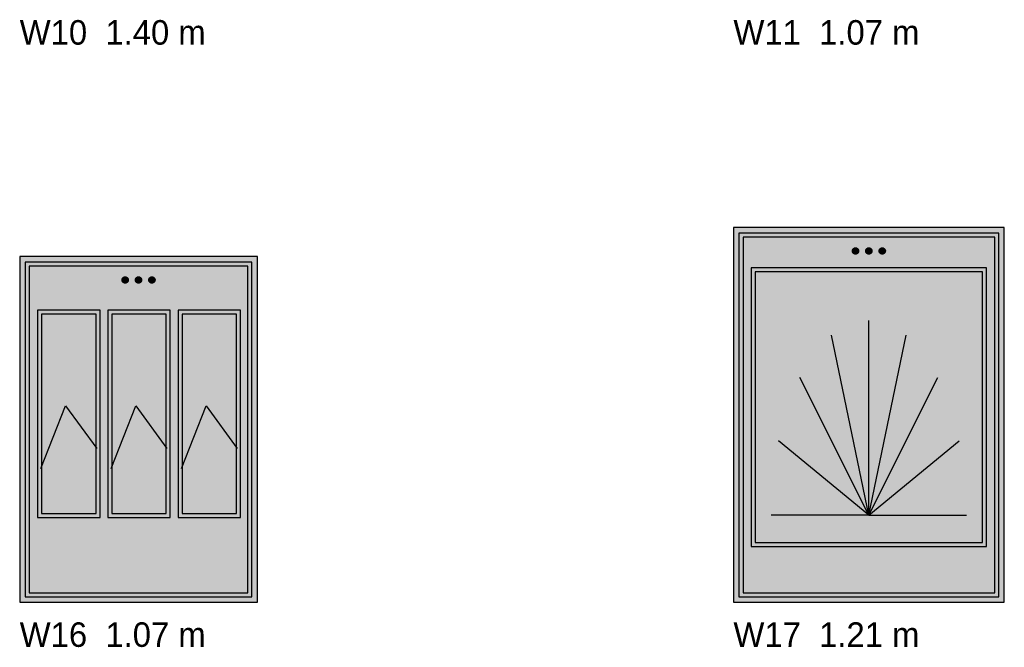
# Model space of a CAD drawing. Header units: metres. Extents: x 0 to 18.5, y -15.3 to 1.8.
# Tile 15 of 17: x 9.6 to 14, y -5.6 to -2.8. Entities that reach past the tile are written whole.
import ezdxf

# ---------------------------------------------------------------- set-up
doc = ezdxf.new("R2010")
doc.units = ezdxf.units.M

# ---------------------------------------------------------------- blocks, each defined once
blk = doc.blocks.new('NC_N1_ELEV_W16')
at = {"true_color": 0xf6f5ef}
h = blk.add_hatch(color=256, dxfattribs=at)
h.dxf.hatch_style = 1
h.paths.add_polyline_path([(1.0655, 0), (1.0655, 1.55), (0, 1.55), (0, 0)])
h = blk.add_hatch(color=256, dxfattribs=at)
h.dxf.hatch_style = 1
h.paths.add_polyline_path([(1.0405, 0.025), (1.0405, 1.525), (0.025, 1.525), (0.025, 0.025)])
at = {"true_color": 0xa38246}
h = blk.add_hatch(color=256, dxfattribs=at)
h.dxf.hatch_style = 1
h.paths.add_polyline_path([(0.4868, 1.445), (0.4867, 1.4436), (0.4865, 1.4423), (0.4862, 1.4409), (0.4857, 1.4396), (0.4851, 1.4384), (0.4844, 1.4372), (0.4836, 1.4361), (0.4827, 1.4351), (0.4816, 1.4342), (0.4805, 1.4334), (0.4794, 1.4327), (0.4781, 1.4321), (0.4768, 1.4316), (0.4755, 1.4313), (0.4741, 1.4311), (0.4728, 1.431), (0.4714, 1.4311), (0.47, 1.4313), (0.4687, 1.4316), (0.4674, 1.4321), (0.4662, 1.4327), (0.465, 1.4334), (0.4639, 1.4342), (0.4629, 1.4351), (0.4619, 1.4361), (0.4611, 1.4372), (0.4604, 1.4384), (0.4598, 1.4396), (0.4594, 1.4409), (0.459, 1.4423), (0.4588, 1.4436), (0.4588, 1.445), (0.4588, 1.4464), (0.459, 1.4477), (0.4594, 1.4491), (0.4598, 1.4504), (0.4604, 1.4516), (0.4611, 1.4528), (0.4619, 1.4539), (0.4629, 1.4549), (0.4639, 1.4558), (0.465, 1.4566), (0.4662, 1.4573), (0.4674, 1.4579), (0.4687, 1.4584), (0.47, 1.4587), (0.4714, 1.4589), (0.4728, 1.459), (0.4741, 1.4589), (0.4755, 1.4587), (0.4768, 1.4584), (0.4781, 1.4579), (0.4794, 1.4573), (0.4805, 1.4566), (0.4816, 1.4558), (0.4827, 1.4549), (0.4836, 1.4539), (0.4844, 1.4528), (0.4851, 1.4516), (0.4857, 1.4504), (0.4862, 1.4491), (0.4865, 1.4477), (0.4867, 1.4464)])
h = blk.add_hatch(color=256, dxfattribs=at)
h.dxf.hatch_style = 1
h.paths.add_polyline_path([(0.5468, 1.445), (0.5467, 1.4436), (0.5465, 1.4423), (0.5462, 1.4409), (0.5457, 1.4396), (0.5451, 1.4384), (0.5444, 1.4372), (0.5436, 1.4361), (0.5427, 1.4351), (0.5416, 1.4342), (0.5405, 1.4334), (0.5394, 1.4327), (0.5381, 1.4321), (0.5368, 1.4316), (0.5355, 1.4313), (0.5341, 1.4311), (0.5328, 1.431), (0.5314, 1.4311), (0.53, 1.4313), (0.5287, 1.4316), (0.5274, 1.4321), (0.5262, 1.4327), (0.525, 1.4334), (0.5239, 1.4342), (0.5229, 1.4351), (0.5219, 1.4361), (0.5211, 1.4372), (0.5204, 1.4384), (0.5198, 1.4396), (0.5194, 1.4409), (0.519, 1.4423), (0.5188, 1.4436), (0.5188, 1.445), (0.5188, 1.4464), (0.519, 1.4477), (0.5194, 1.4491), (0.5198, 1.4504), (0.5204, 1.4516), (0.5211, 1.4528), (0.5219, 1.4539), (0.5229, 1.4549), (0.5239, 1.4558), (0.525, 1.4566), (0.5262, 1.4573), (0.5274, 1.4579), (0.5287, 1.4584), (0.53, 1.4587), (0.5314, 1.4589), (0.5328, 1.459), (0.5341, 1.4589), (0.5355, 1.4587), (0.5368, 1.4584), (0.5381, 1.4579), (0.5394, 1.4573), (0.5405, 1.4566), (0.5416, 1.4558), (0.5427, 1.4549), (0.5436, 1.4539), (0.5444, 1.4528), (0.5451, 1.4516), (0.5457, 1.4504), (0.5462, 1.4491), (0.5465, 1.4477), (0.5467, 1.4464)])
h = blk.add_hatch(color=256, dxfattribs=at)
h.dxf.hatch_style = 1
h.paths.add_polyline_path([(0.6068, 1.445), (0.6067, 1.4436), (0.6065, 1.4423), (0.6062, 1.4409), (0.6057, 1.4396), (0.6051, 1.4384), (0.6044, 1.4372), (0.6036, 1.4361), (0.6027, 1.4351), (0.6016, 1.4342), (0.6005, 1.4334), (0.5994, 1.4327), (0.5981, 1.4321), (0.5968, 1.4316), (0.5955, 1.4313), (0.5941, 1.4311), (0.5928, 1.431), (0.5914, 1.4311), (0.59, 1.4313), (0.5887, 1.4316), (0.5874, 1.4321), (0.5862, 1.4327), (0.585, 1.4334), (0.5839, 1.4342), (0.5829, 1.4351), (0.5819, 1.4361), (0.5811, 1.4372), (0.5804, 1.4384), (0.5798, 1.4396), (0.5794, 1.4409), (0.579, 1.4423), (0.5788, 1.4436), (0.5788, 1.445), (0.5788, 1.4464), (0.579, 1.4477), (0.5794, 1.4491), (0.5798, 1.4504), (0.5804, 1.4516), (0.5811, 1.4528), (0.5819, 1.4539), (0.5829, 1.4549), (0.5839, 1.4558), (0.585, 1.4566), (0.5862, 1.4573), (0.5874, 1.4579), (0.5887, 1.4584), (0.59, 1.4587), (0.5914, 1.4589), (0.5928, 1.459), (0.5941, 1.4589), (0.5955, 1.4587), (0.5968, 1.4584), (0.5981, 1.4579), (0.5994, 1.4573), (0.6005, 1.4566), (0.6016, 1.4558), (0.6027, 1.4549), (0.6036, 1.4539), (0.6044, 1.4528), (0.6051, 1.4516), (0.6057, 1.4504), (0.6062, 1.4491), (0.6065, 1.4477), (0.6067, 1.4464)])
at = {"true_color": 0xf6f5ef}
h = blk.add_hatch(color=256, dxfattribs=at)
h.dxf.hatch_style = 1
h.paths.add_polyline_path([(0.3602, 0.38), (0.3602, 1.31), (0.08, 1.31), (0.08, 0.38)])
h = blk.add_hatch(color=256, dxfattribs=at)
h.dxf.hatch_style = 1
h.paths.add_polyline_path([(0.6754, 0.38), (0.6754, 1.31), (0.3952, 1.31), (0.3952, 0.38)])
h = blk.add_hatch(color=256, dxfattribs=at)
h.dxf.hatch_style = 1
h.paths.add_polyline_path([(0.9905, 0.38), (0.9905, 1.31), (0.7104, 1.31), (0.7104, 0.38)])
at = {"color": 0, "linetype": 'CONTINUOUS', "lineweight": -2, "true_color": 0xa38246}
for points in [[(1.0655, 0), (1.0655, 1.55), (0, 1.55), (0, 0)], [(1.0405, 0.025), (1.0405, 1.525), (0.025, 1.525), (0.025, 0.025)], [(1.0225, 0.043), (1.0225, 1.507), (0.043, 1.507), (0.043, 0.043)], [(0.3602, 0.38), (0.3602, 1.31), (0.08, 1.31), (0.08, 0.38)], [(0.3422, 0.398), (0.3422, 1.292), (0.098, 1.292), (0.098, 0.398)], [(0.6754, 0.38), (0.6754, 1.31), (0.3952, 1.31), (0.3952, 0.38)], [(0.6574, 0.398), (0.6574, 1.292), (0.4132, 1.292), (0.4132, 0.398)], [(0.9905, 0.38), (0.9905, 1.31), (0.7104, 1.31), (0.7104, 0.38)], [(0.9725, 0.398), (0.9725, 1.292), (0.7284, 1.292), (0.7284, 0.398)]]:
    blk.add_lwpolyline(points, close=True, dxfattribs=at)
at = {"color": 0, "linetype": 'CONTINUOUS', "lineweight": -2}
for points in [[(0.4868, 1.445), (0.4867, 1.4436), (0.4865, 1.4423), (0.4862, 1.4409), (0.4857, 1.4396), (0.4851, 1.4384), (0.4844, 1.4372), (0.4836, 1.4361), (0.4827, 1.4351), (0.4816, 1.4342), (0.4805, 1.4334), (0.4794, 1.4327), (0.4781, 1.4321), (0.4768, 1.4316), (0.4755, 1.4313), (0.4741, 1.4311), (0.4728, 1.431), (0.4714, 1.4311), (0.47, 1.4313), (0.4687, 1.4316), (0.4674, 1.4321), (0.4662, 1.4327), (0.465, 1.4334), (0.4639, 1.4342), (0.4629, 1.4351), (0.4619, 1.4361), (0.4611, 1.4372), (0.4604, 1.4384), (0.4598, 1.4396), (0.4594, 1.4409), (0.459, 1.4423), (0.4588, 1.4436), (0.4588, 1.445), (0.4588, 1.4464), (0.459, 1.4477), (0.4594, 1.4491), (0.4598, 1.4504), (0.4604, 1.4516), (0.4611, 1.4528), (0.4619, 1.4539), (0.4629, 1.4549), (0.4639, 1.4558), (0.465, 1.4566), (0.4662, 1.4573), (0.4674, 1.4579), (0.4687, 1.4584), (0.47, 1.4587), (0.4714, 1.4589), (0.4728, 1.459), (0.4741, 1.4589), (0.4755, 1.4587), (0.4768, 1.4584), (0.4781, 1.4579), (0.4794, 1.4573), (0.4805, 1.4566), (0.4816, 1.4558), (0.4827, 1.4549), (0.4836, 1.4539), (0.4844, 1.4528), (0.4851, 1.4516), (0.4857, 1.4504), (0.4862, 1.4491), (0.4865, 1.4477), (0.4867, 1.4464)], [(0.5468, 1.445), (0.5467, 1.4436), (0.5465, 1.4423), (0.5462, 1.4409), (0.5457, 1.4396), (0.5451, 1.4384), (0.5444, 1.4372), (0.5436, 1.4361), (0.5427, 1.4351), (0.5416, 1.4342), (0.5405, 1.4334), (0.5394, 1.4327), (0.5381, 1.4321), (0.5368, 1.4316), (0.5355, 1.4313), (0.5341, 1.4311), (0.5328, 1.431), (0.5314, 1.4311), (0.53, 1.4313), (0.5287, 1.4316), (0.5274, 1.4321), (0.5262, 1.4327), (0.525, 1.4334), (0.5239, 1.4342), (0.5229, 1.4351), (0.5219, 1.4361), (0.5211, 1.4372), (0.5204, 1.4384), (0.5198, 1.4396), (0.5194, 1.4409), (0.519, 1.4423), (0.5188, 1.4436), (0.5188, 1.445), (0.5188, 1.4464), (0.519, 1.4477), (0.5194, 1.4491), (0.5198, 1.4504), (0.5204, 1.4516), (0.5211, 1.4528), (0.5219, 1.4539), (0.5229, 1.4549), (0.5239, 1.4558), (0.525, 1.4566), (0.5262, 1.4573), (0.5274, 1.4579), (0.5287, 1.4584), (0.53, 1.4587), (0.5314, 1.4589), (0.5328, 1.459), (0.5341, 1.4589), (0.5355, 1.4587), (0.5368, 1.4584), (0.5381, 1.4579), (0.5394, 1.4573), (0.5405, 1.4566), (0.5416, 1.4558), (0.5427, 1.4549), (0.5436, 1.4539), (0.5444, 1.4528), (0.5451, 1.4516), (0.5457, 1.4504), (0.5462, 1.4491), (0.5465, 1.4477), (0.5467, 1.4464)], [(0.6068, 1.445), (0.6067, 1.4436), (0.6065, 1.4423), (0.6062, 1.4409), (0.6057, 1.4396), (0.6051, 1.4384), (0.6044, 1.4372), (0.6036, 1.4361), (0.6027, 1.4351), (0.6016, 1.4342), (0.6005, 1.4334), (0.5994, 1.4327), (0.5981, 1.4321), (0.5968, 1.4316), (0.5955, 1.4313), (0.5941, 1.4311), (0.5928, 1.431), (0.5914, 1.4311), (0.59, 1.4313), (0.5887, 1.4316), (0.5874, 1.4321), (0.5862, 1.4327), (0.585, 1.4334), (0.5839, 1.4342), (0.5829, 1.4351), (0.5819, 1.4361), (0.5811, 1.4372), (0.5804, 1.4384), (0.5798, 1.4396), (0.5794, 1.4409), (0.579, 1.4423), (0.5788, 1.4436), (0.5788, 1.445), (0.5788, 1.4464), (0.579, 1.4477), (0.5794, 1.4491), (0.5798, 1.4504), (0.5804, 1.4516), (0.5811, 1.4528), (0.5819, 1.4539), (0.5829, 1.4549), (0.5839, 1.4558), (0.585, 1.4566), (0.5862, 1.4573), (0.5874, 1.4579), (0.5887, 1.4584), (0.59, 1.4587), (0.5914, 1.4589), (0.5928, 1.459), (0.5941, 1.4589), (0.5955, 1.4587), (0.5968, 1.4584), (0.5981, 1.4579), (0.5994, 1.4573), (0.6005, 1.4566), (0.6016, 1.4558), (0.6027, 1.4549), (0.6036, 1.4539), (0.6044, 1.4528), (0.6051, 1.4516), (0.6057, 1.4504), (0.6062, 1.4491), (0.6065, 1.4477), (0.6067, 1.4464)]]:
    blk.add_lwpolyline(points, close=True, dxfattribs=at)
at = {"color": 0, "linetype": 'CONTINUOUS', "lineweight": -2, "true_color": 0x778fa0}
for points in [[(0.095, 0.6), (0.2061, 0.88), (0.3452, 0.69)], [(0.4102, 0.6), (0.5213, 0.88), (0.6604, 0.69)], [(0.7254, 0.6), (0.8364, 0.88), (0.9755, 0.69)]]:
    blk.add_lwpolyline(points, dxfattribs=at)
blk = doc.blocks.new('NC_N1_ELEV_W17')
at = {"true_color": 0xf6f5ef}
h = blk.add_hatch(color=256, dxfattribs=at)
h.dxf.hatch_style = 1
h.paths.add_polyline_path([(1.2145, 0), (1.2145, 1.68), (0, 1.68), (0, 0)])
h = blk.add_hatch(color=256, dxfattribs=at)
h.dxf.hatch_style = 1
h.paths.add_polyline_path([(1.1895, 0.025), (1.1895, 1.655), (0.025, 1.655), (0.025, 0.025)])
at = {"true_color": 0xa38246}
h = blk.add_hatch(color=256, dxfattribs=at)
h.dxf.hatch_style = 1
h.paths.add_polyline_path([(0.5613, 1.575), (0.5612, 1.5736), (0.561, 1.5723), (0.5607, 1.5709), (0.5602, 1.5696), (0.5596, 1.5684), (0.5589, 1.5672), (0.5581, 1.5661), (0.5572, 1.5651), (0.5562, 1.5642), (0.555, 1.5634), (0.5539, 1.5627), (0.5526, 1.5621), (0.5513, 1.5616), (0.55, 1.5613), (0.5486, 1.5611), (0.5473, 1.561), (0.5459, 1.5611), (0.5445, 1.5613), (0.5432, 1.5616), (0.5419, 1.5621), (0.5407, 1.5627), (0.5395, 1.5634), (0.5384, 1.5642), (0.5374, 1.5651), (0.5364, 1.5661), (0.5356, 1.5672), (0.5349, 1.5684), (0.5343, 1.5696), (0.5339, 1.5709), (0.5335, 1.5723), (0.5333, 1.5736), (0.5333, 1.575), (0.5333, 1.5764), (0.5335, 1.5777), (0.5339, 1.5791), (0.5343, 1.5804), (0.5349, 1.5816), (0.5356, 1.5828), (0.5364, 1.5839), (0.5374, 1.5849), (0.5384, 1.5858), (0.5395, 1.5866), (0.5407, 1.5873), (0.5419, 1.5879), (0.5432, 1.5884), (0.5445, 1.5887), (0.5459, 1.5889), (0.5473, 1.589), (0.5486, 1.5889), (0.55, 1.5887), (0.5513, 1.5884), (0.5526, 1.5879), (0.5539, 1.5873), (0.555, 1.5866), (0.5562, 1.5858), (0.5572, 1.5849), (0.5581, 1.5839), (0.5589, 1.5828), (0.5596, 1.5816), (0.5602, 1.5804), (0.5607, 1.5791), (0.561, 1.5777), (0.5612, 1.5764)])
h = blk.add_hatch(color=256, dxfattribs=at)
h.dxf.hatch_style = 1
h.paths.add_polyline_path([(0.6213, 1.575), (0.6212, 1.5736), (0.621, 1.5723), (0.6207, 1.5709), (0.6202, 1.5696), (0.6196, 1.5684), (0.6189, 1.5672), (0.6181, 1.5661), (0.6172, 1.5651), (0.6162, 1.5642), (0.615, 1.5634), (0.6139, 1.5627), (0.6126, 1.5621), (0.6113, 1.5616), (0.61, 1.5613), (0.6086, 1.5611), (0.6073, 1.561), (0.6059, 1.5611), (0.6045, 1.5613), (0.6032, 1.5616), (0.6019, 1.5621), (0.6007, 1.5627), (0.5995, 1.5634), (0.5984, 1.5642), (0.5974, 1.5651), (0.5964, 1.5661), (0.5956, 1.5672), (0.5949, 1.5684), (0.5943, 1.5696), (0.5939, 1.5709), (0.5935, 1.5723), (0.5933, 1.5736), (0.5933, 1.575), (0.5933, 1.5764), (0.5935, 1.5777), (0.5939, 1.5791), (0.5943, 1.5804), (0.5949, 1.5816), (0.5956, 1.5828), (0.5964, 1.5839), (0.5974, 1.5849), (0.5984, 1.5858), (0.5995, 1.5866), (0.6007, 1.5873), (0.6019, 1.5879), (0.6032, 1.5884), (0.6045, 1.5887), (0.6059, 1.5889), (0.6073, 1.589), (0.6086, 1.5889), (0.61, 1.5887), (0.6113, 1.5884), (0.6126, 1.5879), (0.6139, 1.5873), (0.615, 1.5866), (0.6162, 1.5858), (0.6172, 1.5849), (0.6181, 1.5839), (0.6189, 1.5828), (0.6196, 1.5816), (0.6202, 1.5804), (0.6207, 1.5791), (0.621, 1.5777), (0.6212, 1.5764)])
h = blk.add_hatch(color=256, dxfattribs=at)
h.dxf.hatch_style = 1
h.paths.add_polyline_path([(0.6813, 1.575), (0.6812, 1.5736), (0.681, 1.5723), (0.6807, 1.5709), (0.6802, 1.5696), (0.6796, 1.5684), (0.6789, 1.5672), (0.6781, 1.5661), (0.6772, 1.5651), (0.6762, 1.5642), (0.675, 1.5634), (0.6739, 1.5627), (0.6726, 1.5621), (0.6713, 1.5616), (0.67, 1.5613), (0.6686, 1.5611), (0.6673, 1.561), (0.6659, 1.5611), (0.6645, 1.5613), (0.6632, 1.5616), (0.6619, 1.5621), (0.6607, 1.5627), (0.6595, 1.5634), (0.6584, 1.5642), (0.6574, 1.5651), (0.6564, 1.5661), (0.6556, 1.5672), (0.6549, 1.5684), (0.6543, 1.5696), (0.6539, 1.5709), (0.6535, 1.5723), (0.6533, 1.5736), (0.6533, 1.575), (0.6533, 1.5764), (0.6535, 1.5777), (0.6539, 1.5791), (0.6543, 1.5804), (0.6549, 1.5816), (0.6556, 1.5828), (0.6564, 1.5839), (0.6574, 1.5849), (0.6584, 1.5858), (0.6595, 1.5866), (0.6607, 1.5873), (0.6619, 1.5879), (0.6632, 1.5884), (0.6645, 1.5887), (0.6659, 1.5889), (0.6673, 1.589), (0.6686, 1.5889), (0.67, 1.5887), (0.6713, 1.5884), (0.6726, 1.5879), (0.6739, 1.5873), (0.675, 1.5866), (0.6762, 1.5858), (0.6772, 1.5849), (0.6781, 1.5839), (0.6789, 1.5828), (0.6796, 1.5816), (0.6802, 1.5804), (0.6807, 1.5791), (0.681, 1.5777), (0.6812, 1.5764)])
at = {"true_color": 0xf6f5ef}
h = blk.add_hatch(color=256, dxfattribs=at)
h.dxf.hatch_style = 1
h.paths.add_polyline_path([(1.1345, 0.25), (1.1345, 1.5), (0.08, 1.5), (0.08, 0.25)])
at = {"color": 0, "linetype": 'CONTINUOUS', "lineweight": -2, "true_color": 0xa38246}
for points in [[(1.2145, 0), (1.2145, 1.68), (0, 1.68), (0, 0)], [(1.1895, 0.025), (1.1895, 1.655), (0.025, 1.655), (0.025, 0.025)], [(1.1715, 0.043), (1.1715, 1.637), (0.043, 1.637), (0.043, 0.043)], [(1.1345, 0.25), (1.1345, 1.5), (0.08, 1.5), (0.08, 0.25)], [(1.1165, 0.268), (1.1165, 1.482), (0.098, 1.482), (0.098, 0.268)]]:
    blk.add_lwpolyline(points, close=True, dxfattribs=at)
at = {"color": 0, "linetype": 'CONTINUOUS', "lineweight": -2}
for points in [[(0.5613, 1.575), (0.5612, 1.5736), (0.561, 1.5723), (0.5607, 1.5709), (0.5602, 1.5696), (0.5596, 1.5684), (0.5589, 1.5672), (0.5581, 1.5661), (0.5572, 1.5651), (0.5562, 1.5642), (0.555, 1.5634), (0.5539, 1.5627), (0.5526, 1.5621), (0.5513, 1.5616), (0.55, 1.5613), (0.5486, 1.5611), (0.5473, 1.561), (0.5459, 1.5611), (0.5445, 1.5613), (0.5432, 1.5616), (0.5419, 1.5621), (0.5407, 1.5627), (0.5395, 1.5634), (0.5384, 1.5642), (0.5374, 1.5651), (0.5364, 1.5661), (0.5356, 1.5672), (0.5349, 1.5684), (0.5343, 1.5696), (0.5339, 1.5709), (0.5335, 1.5723), (0.5333, 1.5736), (0.5333, 1.575), (0.5333, 1.5764), (0.5335, 1.5777), (0.5339, 1.5791), (0.5343, 1.5804), (0.5349, 1.5816), (0.5356, 1.5828), (0.5364, 1.5839), (0.5374, 1.5849), (0.5384, 1.5858), (0.5395, 1.5866), (0.5407, 1.5873), (0.5419, 1.5879), (0.5432, 1.5884), (0.5445, 1.5887), (0.5459, 1.5889), (0.5473, 1.589), (0.5486, 1.5889), (0.55, 1.5887), (0.5513, 1.5884), (0.5526, 1.5879), (0.5539, 1.5873), (0.555, 1.5866), (0.5562, 1.5858), (0.5572, 1.5849), (0.5581, 1.5839), (0.5589, 1.5828), (0.5596, 1.5816), (0.5602, 1.5804), (0.5607, 1.5791), (0.561, 1.5777), (0.5612, 1.5764)], [(0.6213, 1.575), (0.6212, 1.5736), (0.621, 1.5723), (0.6207, 1.5709), (0.6202, 1.5696), (0.6196, 1.5684), (0.6189, 1.5672), (0.6181, 1.5661), (0.6172, 1.5651), (0.6162, 1.5642), (0.615, 1.5634), (0.6139, 1.5627), (0.6126, 1.5621), (0.6113, 1.5616), (0.61, 1.5613), (0.6086, 1.5611), (0.6073, 1.561), (0.6059, 1.5611), (0.6045, 1.5613), (0.6032, 1.5616), (0.6019, 1.5621), (0.6007, 1.5627), (0.5995, 1.5634), (0.5984, 1.5642), (0.5974, 1.5651), (0.5964, 1.5661), (0.5956, 1.5672), (0.5949, 1.5684), (0.5943, 1.5696), (0.5939, 1.5709), (0.5935, 1.5723), (0.5933, 1.5736), (0.5933, 1.575), (0.5933, 1.5764), (0.5935, 1.5777), (0.5939, 1.5791), (0.5943, 1.5804), (0.5949, 1.5816), (0.5956, 1.5828), (0.5964, 1.5839), (0.5974, 1.5849), (0.5984, 1.5858), (0.5995, 1.5866), (0.6007, 1.5873), (0.6019, 1.5879), (0.6032, 1.5884), (0.6045, 1.5887), (0.6059, 1.5889), (0.6073, 1.589), (0.6086, 1.5889), (0.61, 1.5887), (0.6113, 1.5884), (0.6126, 1.5879), (0.6139, 1.5873), (0.615, 1.5866), (0.6162, 1.5858), (0.6172, 1.5849), (0.6181, 1.5839), (0.6189, 1.5828), (0.6196, 1.5816), (0.6202, 1.5804), (0.6207, 1.5791), (0.621, 1.5777), (0.6212, 1.5764)], [(0.6813, 1.575), (0.6812, 1.5736), (0.681, 1.5723), (0.6807, 1.5709), (0.6802, 1.5696), (0.6796, 1.5684), (0.6789, 1.5672), (0.6781, 1.5661), (0.6772, 1.5651), (0.6762, 1.5642), (0.675, 1.5634), (0.6739, 1.5627), (0.6726, 1.5621), (0.6713, 1.5616), (0.67, 1.5613), (0.6686, 1.5611), (0.6673, 1.561), (0.6659, 1.5611), (0.6645, 1.5613), (0.6632, 1.5616), (0.6619, 1.5621), (0.6607, 1.5627), (0.6595, 1.5634), (0.6584, 1.5642), (0.6574, 1.5651), (0.6564, 1.5661), (0.6556, 1.5672), (0.6549, 1.5684), (0.6543, 1.5696), (0.6539, 1.5709), (0.6535, 1.5723), (0.6533, 1.5736), (0.6533, 1.575), (0.6533, 1.5764), (0.6535, 1.5777), (0.6539, 1.5791), (0.6543, 1.5804), (0.6549, 1.5816), (0.6556, 1.5828), (0.6564, 1.5839), (0.6574, 1.5849), (0.6584, 1.5858), (0.6595, 1.5866), (0.6607, 1.5873), (0.6619, 1.5879), (0.6632, 1.5884), (0.6645, 1.5887), (0.6659, 1.5889), (0.6673, 1.589), (0.6686, 1.5889), (0.67, 1.5887), (0.6713, 1.5884), (0.6726, 1.5879), (0.6739, 1.5873), (0.675, 1.5866), (0.6762, 1.5858), (0.6772, 1.5849), (0.6781, 1.5839), (0.6789, 1.5828), (0.6796, 1.5816), (0.6802, 1.5804), (0.6807, 1.5791), (0.681, 1.5777), (0.6812, 1.5764)]]:
    blk.add_lwpolyline(points, close=True, dxfattribs=at)
at = {"color": 0, "linetype": 'CONTINUOUS', "lineweight": -2, "true_color": 0xa38246}
for points in [[(0.6073, 0.39), (0.6073, 1.2636)], [(0.6073, 0.39), (0.4397, 1.1971)], [(0.6073, 0.39), (0.7748, 1.1971)], [(0.6073, 0.39), (0.2977, 1.0077)], [(0.6073, 0.39), (0.9169, 1.0077)], [(0.6073, 0.39), (0.2028, 0.7243)], [(0.6073, 0.39), (1.0118, 0.7243)], [(0.6073, 0.39), (0.1695, 0.39)], [(0.6073, 0.39), (1.0451, 0.39)]]:
    blk.add_lwpolyline(points, dxfattribs=at)

msp = doc.modelspace()

# ---------------------------------------------------------------- block references
for name, p in [('NC_N1_ELEV_W17', (12.8, -5.4)), ('NC_N1_ELEV_W16', (9.6, -5.4))]:
    msp.add_blockref(name, p)

# ---------------------------------------------------------------- texts
at = {"color": 0}
for s, p in [('W10  1.40 m', (9.6, -2.9)), ('W11  1.07 m', (12.8, -2.9)), ('W16  1.07 m', (9.6, -5.6)), ('W17  1.21 m', (12.8, -5.6))]:
    msp.add_text(s, height=0.11, dxfattribs=at).set_placement(p)

doc.saveas('drawing.dxf')
